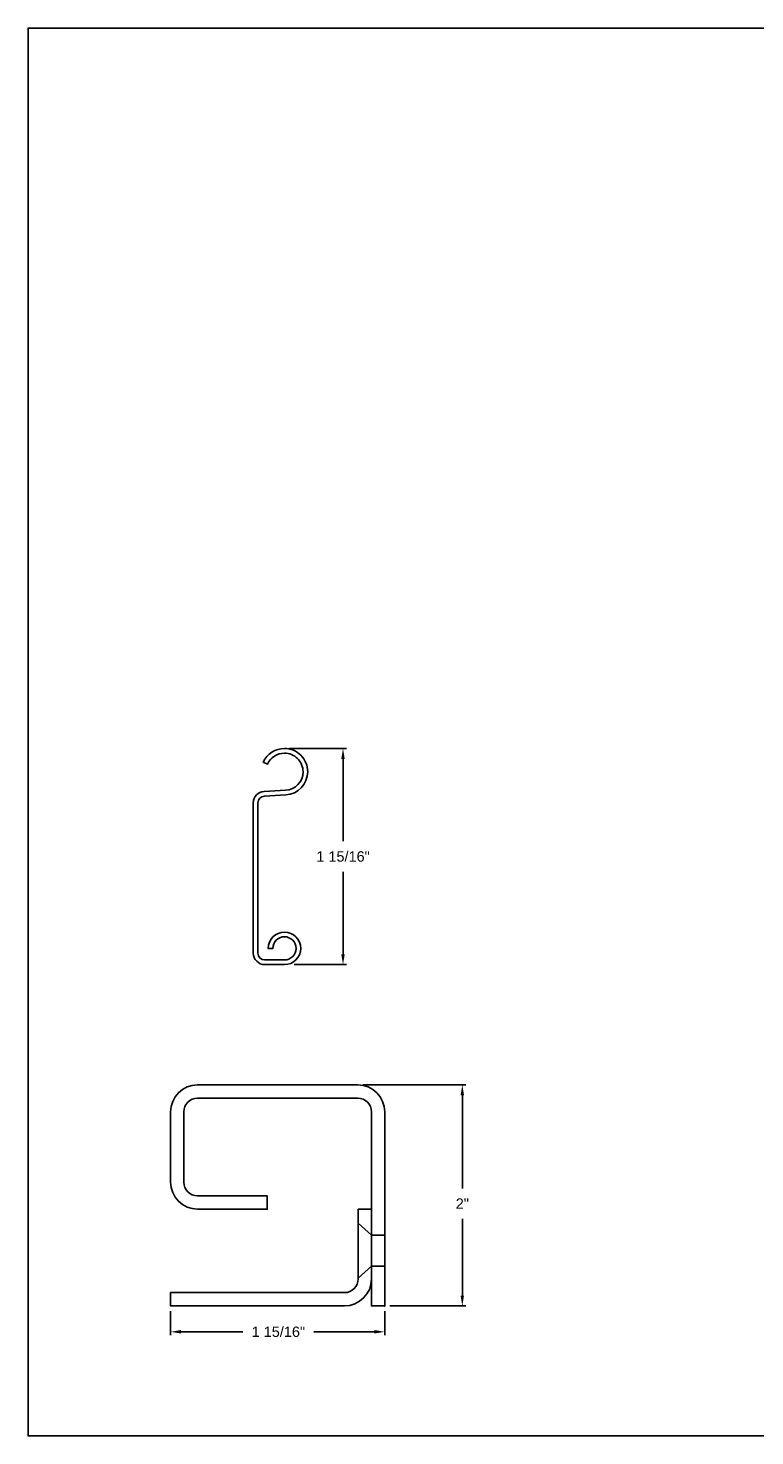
# Model space of a CAD drawing. Header units: inches. Extents: x 169.6 to 213.7, y 214.8 to 266.5.
# Tile 27 of 31: x 169.6 to 176.2, y 253.2 to 265.9. Entities that reach past the tile are written whole.
import ezdxf

# ---------------------------------------------------------------- set-up
doc = ezdxf.new("R2010")
doc.units = ezdxf.units.IN
doc.header["$LTSCALE"] = 0.25
doc.header["$MEASUREMENT"] = 0
doc.layers.add('ANNOTATIONS', color=1, linetype='Continuous')
doc.layers.add('DETAILS', color=4, linetype='Continuous')
doc.styles.add('ARIAL', font='arial.ttf', dxfattribs={"height": 0.09375})
doc.dimstyles.new('ARIAL', dxfattribs={"dimtxt": 0.09375, "dimasz": 0.09375, "dimexe": 0.03125, "dimexo": 0.046875, "dimgap": 0.09, "dimtad": 0, "dimtih": 1, "dimtoh": 1, "dimdec": 4, "dimzin": 0, "dimdsep": 46, "dimlunit": 4, "dimtxsty": 'ARIAL', "dimcen": 0.09, "dimadec": 0, "dimazin": 0, "dimtfac": 1, "dimtdec": 4, "dimtix": 1, "dimtofl": 0, "dimtmove": 0, "dimatfit": 3, "dimfxl": 0.18, "dimfrac": 2, "dimtolj": 1, "dimtzin": 0, "dimarcsym": 0})
doc.dimstyles.new('STANDARD$0', dxfattribs={"dimtxt": 0.09375, "dimasz": 0.09375, "dimexe": 0.03125, "dimexo": 0.046875, "dimgap": 0.09, "dimtad": 0, "dimtih": 1, "dimtoh": 1, "dimdec": 4, "dimzin": 0, "dimdsep": 46, "dimtxsty": 'ARIAL', "dimcen": 0.09, "dimadec": 0, "dimazin": 0, "dimtfac": 1, "dimtdec": 4, "dimtofl": 0, "dimtmove": 0, "dimatfit": 1, "dimfxl": 1, "dimtolj": 1, "dimtzin": 0, "dimarcsym": 0})

# ---------------------------------------------------------------- blocks, each defined once
blk = doc.blocks.new('*D5')
at = {"layer": 'ANNOTATIONS', "color": 0, "lineweight": -2, "transparency": 16777216}
for p, q in [((170.877, 254.326), (170.877, 254.107)), ((172.814, 254.326), (172.814, 254.107)), ((170.971, 254.138), (171.53, 254.138)), ((172.721, 254.138), (172.173, 254.138))]:
    blk.add_line(p, q, dxfattribs=at)
at = {"layer": 'ANNOTATIONS', "color": 0, "transparency": 16777216}
for points in [[(170.971, 254.154), (170.971, 254.123), (170.877, 254.138)], [(172.721, 254.154), (172.721, 254.123), (172.814, 254.138)]]:
    blk.add_solid(points, dxfattribs=at)
at = {"layer": 'defpoints', "color": 0, "transparency": 16777216}
for p in [(170.877, 254.373), (172.814, 254.373), (170.877, 254.138)]:
    blk.add_point(p, dxfattribs=at)
at = {"layer": 'ANNOTATIONS', "color": 0, "transparency": 16777216, "insert": (171.852, 254.138), "char_height": 0.09375, "attachment_point": 5, "style": 'ARIAL'}
blk.add_mtext('\\A1;1 15/16"', dxfattribs=at)
blk = doc.blocks.new('*D6')
at = {"layer": 'ANNOTATIONS', "color": 0, "lineweight": -2, "transparency": 16777216}
for p, q in [((172.616, 256.373), (173.547, 256.373)), ((173.516, 256.279), (173.516, 255.435)), ((173.516, 254.466), (173.516, 255.161)), ((172.861, 254.373), (173.547, 254.373))]:
    blk.add_line(p, q, dxfattribs=at)
at = {"layer": 'ANNOTATIONS', "color": 0, "transparency": 16777216}
for points in [[(173.5, 256.279), (173.531, 256.279), (173.516, 256.373)], [(173.5, 254.466), (173.531, 254.466), (173.516, 254.373)]]:
    blk.add_solid(points, dxfattribs=at)
at = {"layer": 'defpoints', "color": 0, "transparency": 16777216}
for p in [(172.569, 256.373), (173.516, 256.373), (172.814, 254.373)]:
    blk.add_point(p, dxfattribs=at)
at = {"layer": 'ANNOTATIONS', "color": 0, "transparency": 16777216, "insert": (173.516, 255.298), "char_height": 0.0938, "attachment_point": 5, "style": 'ARIAL'}
blk.add_mtext('\\A1;2"', dxfattribs=at)
blk = doc.blocks.new('*D57')
at = {"layer": 'ANNOTATIONS', "color": 0, "lineweight": -2, "transparency": 16777216}
for p, q in [((171.954, 259.415), (172.468, 259.415)), ((172.437, 259.321), (172.437, 258.576)), ((172.437, 257.554), (172.437, 258.299)), ((171.996, 257.46), (172.468, 257.46))]:
    blk.add_line(p, q, dxfattribs=at)
at = {"layer": 'ANNOTATIONS', "color": 0, "transparency": 16777216}
for points in [[(172.421, 259.321), (172.452, 259.321), (172.437, 259.415)], [(172.421, 257.554), (172.452, 257.554), (172.437, 257.46)]]:
    blk.add_solid(points, dxfattribs=at)
at = {"layer": 'defpoints', "color": 0, "transparency": 16777216}
for p in [(171.907, 259.415), (171.949, 257.46), (172.437, 257.46)]:
    blk.add_point(p, dxfattribs=at)
at = {"layer": 'ANNOTATIONS', "color": 0, "transparency": 16777216, "insert": (172.437, 258.438), "char_height": 0.09375, "attachment_point": 5, "style": 'ARIAL'}
blk.add_mtext('\\A1;1 15/16"', dxfattribs=at)

msp = doc.modelspace()

# ---------------------------------------------------------------- linework, layer by layer
at = {"layer": 'defpoints'}
msp.add_lwpolyline([(189.05875, 253.19707), (169.58887, 253.19707), (169.58887, 265.93218), (189.05875, 265.93218)], close=True, dxfattribs=at)
at = {"layer": 'DETAILS'}
for p, q in [((171.9065, 259.41499), (171.90726, 259.41499)), ((171.9065, 259.37299), (171.90726, 259.37299)), ((171.12184, 256.37255), (172.56934, 256.37255)), ((172.57434, 255.12255), (172.69434, 255.01317)), ((172.81434, 255.01317), (172.69434, 255.01317)), ((172.57434, 254.62255), (172.69434, 254.73192)), ((172.81434, 254.73192), (172.69434, 254.73192))]:
    msp.add_line(p, q, dxfattribs=at)
msp.add_lwpolyline([(172.11727, 259.20499, -0.39895955), (171.91826, 258.99528), (171.72602, 258.9852, 0.39895955), (171.66726, 258.92329), (171.66726, 257.56418, 0.41421356), (171.72926, 257.50218), (171.90726, 257.50218, 2.41421356), (171.80226, 257.60718), (171.76026, 257.60718, -2.41421356), (171.90726, 257.46018), (171.72926, 257.46018, -0.41421356), (171.62526, 257.56418), (171.62526, 258.92329, -0.39895955), (171.72382, 259.02715), (171.91607, 259.03722, 0.39895955), (172.07527, 259.20499, 0.41491795), (171.90687, 259.37299, 0.29455643), (171.75408, 259.27495), (171.75377, 259.27426), (171.71555, 259.29168), (171.71586, 259.29237, -0.29428604), (171.9069, 259.41499, -0.41473176)], format="xyb", close=True, dxfattribs=at)
for points in [[(172.56934, 256.37255, -0.41421356), (172.81434, 256.12755), (172.81434, 254.37255), (172.69434, 254.37255), (172.69434, 256.12755, 0.41421356), (172.56934, 256.25255), (171.12184, 256.25255, 0.41421356), (170.99684, 256.12755), (170.99684, 255.49255, 0.41421356), (171.12184, 255.36755), (171.75184, 255.36755), (171.75184, 255.24755), (171.12184, 255.24755, -0.41421356), (170.87684, 255.49255), (170.87684, 256.12755, -0.41421356), (171.12184, 256.37255)], [(172.69434, 255.24755), (172.57434, 255.24755), (172.57434, 254.61755, -0.41421356), (172.44934, 254.49255), (170.87684, 254.49255), (170.87684, 254.37255), (172.44934, 254.37255, 0.41421356), (172.69434, 254.61755)]]:
    msp.add_lwpolyline(points, format="xyb", dxfattribs=at)
msp.add_point((172.81434, 254.37255), dxfattribs=at)
msp.add_point((172.81434, 254.37255), dxfattribs=at)

# ---------------------------------------------------------------- dimensions: what is measured, and where the dimension line sits
at = {"layer": 'ANNOTATIONS'}
dim = msp.add_linear_dim(base=(172.43684, 257.46018), p1=(171.90727, 259.41499), p2=(171.94944, 257.46018), angle=90, text='1 15/16"', dimstyle='STANDARD$0', dxfattribs=at)
dim.commit()
dim.dimension.update_dxf_attribs({"geometry": '*D57', "text_midpoint": (172.43684, 258.43759), "dimtype": 160})
for base, p2, angle, picture, middle in [((173.51571, 256.37255), (172.56934, 256.37255), 90, '*D6', (173.51571, 255.29795)), ((170.87684, 254.13825), (170.87684, 254.37255), 180, '*D5', (171.85177, 254.13825))]:
    dim = msp.add_linear_dim(base=base, p1=(172.81434, 254.37255), p2=p2, angle=angle, dimstyle='ARIAL', dxfattribs=at)
    dim.commit()
    dim.dimension.update_dxf_attribs({"geometry": picture, "text_midpoint": middle, "dimtype": 160})

doc.saveas('drawing.dxf')
